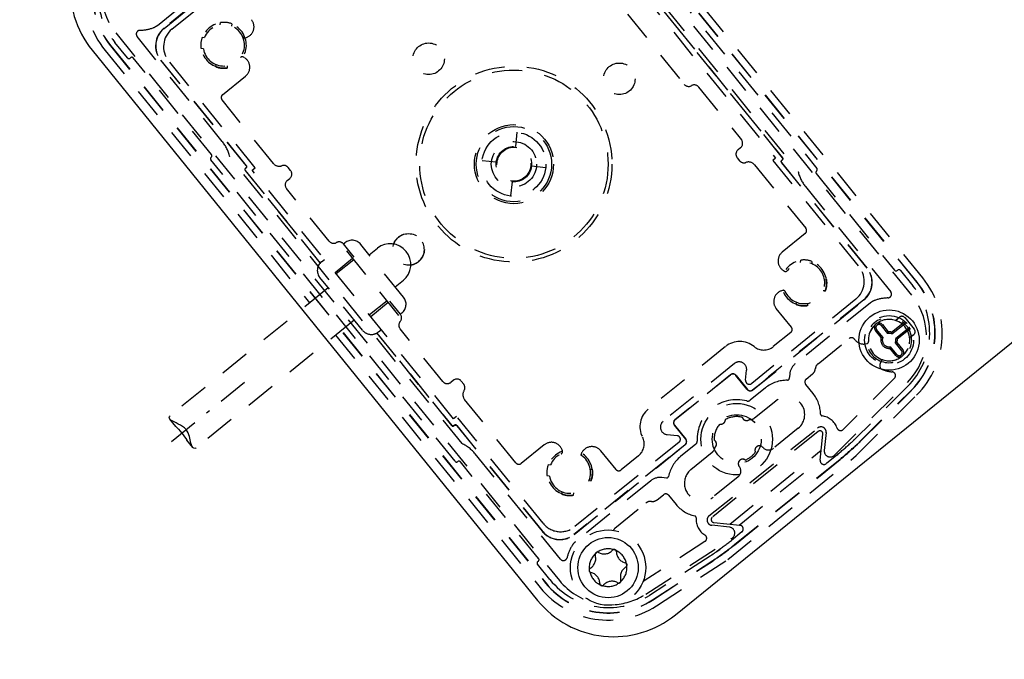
# Model space of a CAD drawing. Extents: x -12969 to -7869, y 10150 to 13712.
# Tile 13 of 16: x -8649 to -8519, y 12352 to 12437. Entities that reach past the tile are written whole.
import ezdxf

# ---------------------------------------------------------------- set-up
doc = ezdxf.new("R2010")
doc.units = 0
doc.header["$MEASUREMENT"] = 0
doc.linetypes.add('DASHDOT', pattern=[8.5, 4, -2, 0.5, -2])
doc.linetypes.add('HIDDEN', pattern=[7, 4, -3])
doc.layers.get('0').update_dxf_attribs({"linetype": 'CONTINUOUS'})
doc.layers.add('LE_ALL', color=7, linetype='CONTINUOUS', lineweight=50)
doc.layers.add('LE_HIDDEN', color=7, linetype='CONTINUOUS')
doc.layers.add('LE_MIDDLE', color=7, linetype='CONTINUOUS')

msp = doc.modelspace()

# ---------------------------------------------------------------- linework, layer by layer
for points in [[(-8355.19, 12213.65, 0.259865), (-10389.52, 13347.52, 0.259865), (-12423.85, 12213.65)], [(-8569.03, 12507.06), (-8637.81, 12451.36, 0.414214), (-8639.73, 12433.07), (-8580.58, 12360.02, 0.414214), (-8562.29, 12358.1), (-8493.51, 12413.8)]]:
    msp.add_lwpolyline(points, format="xyb")
for centre in [(-8533.93, 12394.58), (-8571.23, 12364.37)]:
    msp.add_circle(centre, 4)
at = {"layer": 'LE_ALL'}
msp.add_lwpolyline([(-8355.19, 12213.65), (-8350.94, 12216.28, 0.259865), (-10389.52, 13352.52, 0.259865), (-12428.1, 12216.28)], format="xyb", dxfattribs=at)
at = {"layer": 'LE_HIDDEN', "color": 1, "linetype": 'HIDDEN'}
for p, q in [((-8530.9, 12400.53), (-8589.79, 12473.25)), ((-8530.22, 12402.24), (-8587.97, 12473.55)), ((-8530.2, 12402.26), (-8587.95, 12473.57)), ((-8529.47, 12402.85), (-8587.21, 12474.16)), ((-8575.92, 12457.4), (-8543.51, 12417.38)), ((-8575.92, 12457.4), (-8543.51, 12417.38)), ((-8576.85, 12455.05), (-8546.01, 12416.97)), ((-8548.06, 12418.78), (-8575.5, 12452.66)), ((-8575.5, 12452.63), (-8548.09, 12418.78)), ((-8575.74, 12451.77), (-8548.99, 12418.74)), ((-8615.42, 12447.94), (-8630.19, 12435.98)), ((-8629.13, 12435.87), (-8615.3, 12447.07)), ((-8630.17, 12435.96), (-8617.54, 12446.19)), ((-8631.06, 12436.37), (-8621.08, 12444.45)), ((-8568.66, 12437.87), (-8561.11, 12428.54)), ((-8622.72, 12436.43), (-8622.68, 12436.74)), ((-8621.19, 12436.59), (-8621.22, 12436.28)), ((-8636.57, 12435.36), (-8577.68, 12362.64)), ((-8635.04, 12432.05), (-8636.7, 12434.09)), ((-8635.04, 12432.05), (-8636.7, 12434.09)), ((-8622.44, 12420.93), (-8633.75, 12434.9)), ((-8625.11, 12434.78), (-8624.8, 12434.75)), ((-8619.38, 12434.71), (-8619.24, 12434.76)), ((-8638, 12433.04), (-8610.86, 12399.52)), ((-8637.27, 12433.63), (-8579.52, 12362.32)), ((-8637.24, 12433.65), (-8579.49, 12362.34)), ((-8624.96, 12433.25), (-8625.27, 12433.29)), ((-8634.61, 12432.07), (-8634.69, 12432.01)), ((-8634.61, 12432.07), (-8634.69, 12432.01)), ((-8623.88, 12419.21), (-8634.26, 12432.04)), ((-8623.88, 12419.21), (-8634.26, 12432.04)), ((-8630.63, 12431.76), (-8619.27, 12417.73)), ((-8619.24, 12417.73), (-8630.61, 12431.77)), ((-8618.09, 12417.47), (-8629.57, 12431.65)), ((-8623.3, 12430.86), (-8623.27, 12431.17)), ((-8619.52, 12432.09), (-8619.65, 12432.16)), ((-8621.78, 12431.01), (-8621.81, 12430.71)), ((-8622.4, 12427.16), (-8619.35, 12429.64)), ((-8559.21, 12428.18), (-8553.53, 12421.17)), ((-8615.65, 12418.03), (-8622.48, 12426.46)), ((-8583.49, 12420.28), (-8583.29, 12422.17)), ((-8553.64, 12420.11), (-8553.98, 12419.84)), ((-8591.54, 12378.49), (-8623.95, 12418.51)), ((-8591.54, 12378.49), (-8623.95, 12418.51)), ((-8590.62, 12380.84), (-8621.46, 12418.92)), ((-8586.07, 12418.19), (-8587.96, 12418.39)), ((-8554.1, 12418.78), (-8553.78, 12418.4)), ((-8548.99, 12418.74), (-8549.38, 12418.42)), ((-8549.38, 12418.42), (-8537.89, 12404.24)), ((-8548.23, 12418.16), (-8536.85, 12404.11)), ((-8548.12, 12418.5), (-8548.2, 12418.44)), ((-8536.84, 12404.13), (-8548.2, 12418.16)), ((-8548.17, 12418.44), (-8548.09, 12418.5)), ((-8619.41, 12417.11), (-8609.45, 12404.81)), ((-8619.3, 12417.45), (-8619.38, 12417.39)), ((-8609.43, 12404.83), (-8619.38, 12417.1)), ((-8619.35, 12417.39), (-8619.27, 12417.45)), ((-8618.48, 12417.15), (-8618.09, 12417.47)), ((-8591.73, 12384.12), (-8618.48, 12417.15)), ((-8613.37, 12417.11), (-8613.69, 12417.49)), ((-8581.4, 12417.7), (-8579.51, 12417.5)), ((-8551.81, 12417.86), (-8544.99, 12409.43)), ((-8613.82, 12415.77), (-8613.48, 12416.05)), ((-8583.98, 12415.61), (-8584.18, 12413.72)), ((-8543.59, 12416.68), (-8533.21, 12403.85)), ((-8543.59, 12416.68), (-8533.21, 12403.85)), ((-8608.26, 12407.71), (-8613.93, 12414.72)), ((-8545.03, 12414.96), (-8533.72, 12400.99)), ((-8545.06, 12408.73), (-8548.12, 12406.25)), ((-8599, 12397.86), (-8606.55, 12407.19)), ((-8606.36, 12407.35), (-8606.16, 12407.5)), ((-8604.94, 12405.6), (-8606.36, 12407.35)), ((-8598.39, 12400.29), (-8604.05, 12407.28)), ((-8602.95, 12405.92), (-8601.86, 12406.8)), ((-8609.27, 12404.99), (-8608.88, 12405.3)), ((-8607.47, 12403.56), (-8605.14, 12405.45)), ((-8604.98, 12405.25), (-8607.31, 12403.36)), ((-8545.69, 12404.87), (-8545.66, 12405.18)), ((-8544.17, 12405.03), (-8544.2, 12404.72)), ((-8547.95, 12403.8), (-8547.82, 12403.73)), ((-8532.85, 12403.82), (-8532.78, 12403.88)), ((-8532.85, 12403.82), (-8532.78, 12403.88)), ((-8532.42, 12403.84), (-8530.77, 12401.8)), ((-8532.42, 12403.84), (-8530.77, 12401.8)), ((-8603.83, 12395.88), (-8609.49, 12402.88)), ((-8599.49, 12401.65), (-8598.4, 12402.53)), ((-8542.51, 12402.63), (-8542.2, 12402.6)), ((-8608.39, 12401.52), (-8629.35, 12384.55)), ((-8548.09, 12401.18), (-8548.23, 12401.13)), ((-8542.36, 12401.11), (-8542.67, 12401.14)), ((-8600.57, 12399.81), (-8602.9, 12397.92)), ((-8598.8, 12398.02), (-8600.21, 12399.76)), ((-8538.34, 12400.02), (-8552.16, 12388.82)), ((-8552.05, 12387.95), (-8537.28, 12399.91)), ((-8537.3, 12399.93), (-8549.92, 12389.7)), ((-8602.74, 12397.72), (-8600.41, 12399.61)), ((-8546.9, 12396.3), (-8548.9, 12398.77)), ((-8536.41, 12399.52), (-8546.39, 12391.44)), ((-8546.28, 12399.3), (-8546.24, 12399.61)), ((-8544.75, 12399.46), (-8544.78, 12399.15)), ((-8604.93, 12397.24), (-8625.89, 12380.27)), ((-8598.8, 12398.02), (-8598.61, 12398.18)), ((-8533.08, 12397.2), (-8532.54, 12397.63)), ((-8533.08, 12397.2), (-8532.64, 12397.56)), ((-8531.84, 12397.56), (-8530.58, 12396.01)), ((-8601.72, 12395.66), (-8601.33, 12395.98)), ((-8593.17, 12389.07), (-8598.84, 12396.08)), ((-8534.98, 12394.92), (-8535.75, 12395.87)), ((-8534.75, 12394.95), (-8535.59, 12396)), ((-8534.97, 12396.5), (-8534.13, 12395.46)), ((-8534.82, 12396.63), (-8534.04, 12395.67)), ((-8533.59, 12395.63), (-8531.9, 12397)), ((-8533.56, 12395.4), (-8531.77, 12396.84)), ((-8531.27, 12396.22), (-8533.05, 12394.78)), ((-8531.14, 12396.06), (-8532.84, 12394.69)), ((-8607.4, 12395.24), (-8580.25, 12361.73)), ((-8601.93, 12395.52), (-8591.97, 12383.22)), ((-8591.97, 12383.26), (-8601.91, 12395.53)), ((-8546.98, 12395.6), (-8549.31, 12393.71)), ((-8543.36, 12391.45), (-8539.23, 12394.79)), ((-8534.98, 12394.92), (-8534.75, 12394.95)), ((-8534.04, 12395.67), (-8534.13, 12395.46)), ((-8533.59, 12395.63), (-8533.56, 12395.4)), ((-8532.84, 12394.69), (-8533.05, 12394.78)), ((-8530.66, 12395.3), (-8531.2, 12394.86)), ((-8530.75, 12395.23), (-8531.2, 12394.86)), ((-8555.63, 12393.73), (-8565.89, 12385.42)), ((-8537.07, 12394.08), (-8536.88, 12394.11)), ((-8537.07, 12394.08), (-8536.88, 12394.11)), ((-8533.82, 12393.49), (-8533.73, 12393.7)), ((-8533.04, 12392.53), (-8533.82, 12393.49)), ((-8532.89, 12392.66), (-8533.73, 12393.7)), ((-8532.88, 12394.24), (-8533.11, 12394.2)), ((-8533.11, 12394.2), (-8532.27, 12393.16)), ((-8532.88, 12394.24), (-8532.11, 12393.29)), ((-8554.46, 12391.47), (-8563.92, 12383.81)), ((-8552.98, 12389.26), (-8552.84, 12390.58)), ((-8535, 12391.79), (-8535.07, 12391.62)), ((-8535, 12391.79), (-8535.07, 12391.62)), ((-8562.36, 12384), (-8554.97, 12389.97)), ((-8554.96, 12389.96), (-8562.35, 12383.99)), ((-8552.75, 12388.03), (-8554.26, 12389.89)), ((-8554.25, 12389.9), (-8552.74, 12388.03)), ((-8550.7, 12389.06), (-8549.92, 12389.7)), ((-8547.12, 12390.07), (-8547.18, 12389.48)), ((-8544.93, 12389.41), (-8544.09, 12390.08)), ((-8533.22, 12389.51), (-8540.01, 12382.72)), ((-8591.77, 12389.24), (-8592.11, 12388.96)), ((-8590.4, 12388.74), (-8590.72, 12389.13)), ((-8550.35, 12388.24), (-8552.38, 12386.59)), ((-8552.06, 12387.96), (-8550.7, 12389.06)), ((-8544.02, 12387.5), (-8545, 12388.7)), ((-8541.17, 12379.29), (-8531.5, 12388.96)), ((-8531.47, 12388.43), (-8538.24, 12381.66)), ((-8531.47, 12388.43), (-8538.24, 12381.66)), ((-8537.75, 12381.16), (-8530.97, 12387.94)), ((-8583.46, 12378.28), (-8590.28, 12386.7)), ((-8538.28, 12379.26), (-8530.28, 12387.25)), ((-8537.72, 12381.14), (-8530.95, 12387.91)), ((-8551.78, 12384.24), (-8548.96, 12386.53)), ((-8628.6, 12383.11), (-8629.39, 12384.09)), ((-8591.34, 12384.44), (-8591.73, 12384.12)), ((-8579.86, 12370.26), (-8591.34, 12384.44)), ((-8591.69, 12383.2), (-8591.61, 12383.26)), ((-8591.61, 12383.29), (-8591.68, 12383.23)), ((-8579.95, 12369.21), (-8591.33, 12383.26)), ((-8591.33, 12383.23), (-8579.97, 12369.2)), ((-8560.92, 12381.41), (-8562.43, 12383.27)), ((-8562.42, 12383.28), (-8560.91, 12381.42)), ((-8557.84, 12371.23), (-8543.42, 12382.9)), ((-8546, 12382.87), (-8549.3, 12380.21)), ((-8563.4, 12382.03), (-8562.07, 12381.9)), ((-8543.36, 12382.44), (-8557.4, 12371.07)), ((-8543.36, 12382.44), (-8557.4, 12371.07)), ((-8543.07, 12378.62), (-8542.71, 12382.09)), ((-8543.07, 12378.62), (-8542.71, 12382.09)), ((-8542.29, 12382.29), (-8542.53, 12379.94)), ((-8626.34, 12380.32), (-8627.13, 12381.3)), ((-8579.7, 12380.68), (-8582.76, 12378.2)), ((-8575.75, 12368.76), (-8560.98, 12380.71)), ((-8561.81, 12381.01), (-8575.64, 12369.81)), ((-8562.35, 12379.62), (-8560.99, 12380.72)), ((-8559.58, 12380.75), (-8561.62, 12379.11)), ((-8577.55, 12365.5), (-8588.86, 12379.46)), ((-8577.29, 12379.86), (-8577.34, 12380)), ((-8563.14, 12379), (-8575.76, 12368.77)), ((-8574.67, 12379.72), (-8574.74, 12379.59)), ((-8572.22, 12379.89), (-8570.22, 12377.42)), ((-8567.18, 12379.23), (-8569.51, 12377.35)), ((-8563.14, 12379), (-8562.35, 12379.62)), ((-8560.23, 12377.4), (-8557.41, 12379.68)), ((-8555.06, 12370.14), (-8542.93, 12379.96)), ((-8540.87, 12379.31), (-8542.26, 12378.18)), ((-8540.87, 12379.31), (-8542.26, 12378.18)), ((-8580.46, 12365.59), (-8590.84, 12378.41)), ((-8580.46, 12365.59), (-8590.84, 12378.41)), ((-8579.17, 12378.05), (-8578.86, 12378.01)), ((-8554.43, 12367.43), (-8540.41, 12378.78)), ((-8554.41, 12367.4), (-8540.39, 12378.75)), ((-8553.84, 12370.01), (-8543.06, 12378.74)), ((-8540.41, 12378.78), (-8540.39, 12378.75)), ((-8579.02, 12376.52), (-8579.33, 12376.56)), ((-8573.6, 12377.46), (-8573.29, 12377.43)), ((-8563.49, 12376.27), (-8564.08, 12376.34)), ((-8553.98, 12376.41), (-8557.27, 12373.75)), ((-8565.57, 12375.91), (-8575.55, 12367.82)), ((-8573.44, 12375.94), (-8573.75, 12375.97)), ((-8577.36, 12374.13), (-8577.33, 12374.44)), ((-8575.84, 12374.28), (-8575.87, 12373.97)), ((-8564.72, 12373.38), (-8563.89, 12374.05)), ((-8563.19, 12373.98), (-8562.21, 12372.77)), ((-8570.34, 12369.6), (-8566.21, 12372.95)), ((-8555.13, 12369.74), (-8557.47, 12369.99)), ((-8557.19, 12370.36), (-8553.73, 12370)), ((-8557.19, 12370.36), (-8553.73, 12370)), ((-8553.46, 12369.11), (-8554.86, 12367.98)), ((-8553.46, 12369.11), (-8554.86, 12367.98)), ((-8558.37, 12367.85), (-8566.42, 12362.62)), ((-8566.23, 12360.84), (-8554.94, 12368.19)), ((-8554.43, 12367.43), (-8554.41, 12367.4)), ((-8557.7, 12365.9), (-8565.73, 12360.69)), ((-8557.7, 12365.9), (-8565.73, 12360.69)), ((-8578.95, 12362.78), (-8580.61, 12364.82)), ((-8578.95, 12362.78), (-8580.61, 12364.82)), ((-8580.57, 12365.18), (-8580.49, 12365.24)), ((-8580.57, 12365.18), (-8580.49, 12365.24)), ((-8565.35, 12360.1), (-8557.32, 12365.31)), ((-8565.33, 12360.07), (-8557.3, 12365.29))]:
    msp.add_line(p, q, dxfattribs=at)
for points in [[(-8631.06, 12436.37, -0.08392), (-8631.64, 12436.04, -0.079373), (-8633.37, 12435.71)], [(-8536.41, 12399.52, -0.08392), (-8535.83, 12399.85, -0.079373), (-8534.09, 12400.18)], [(-8551.78, 12384.24, -0.191583), (-8552.49, 12384.02, -0.519123), (-8553.42, 12384.33)], [(-8538.24, 12381.66, -0.01393), (-8539.05, 12380.89, -0.006695), (-8540.87, 12379.31)], [(-8557.15, 12381.3, -0.519123), (-8557.05, 12380.33, -0.191583), (-8557.41, 12379.68)], [(-8537.72, 12381.14, -0.01393), (-8538.56, 12380.35, -0.006687), (-8540.39, 12378.75)], [(-8576.68, 12365.69, -0.079373), (-8575.99, 12367.32, -0.08392), (-8575.55, 12367.82)], [(-8554.86, 12367.98, -0.006695), (-8556.78, 12366.53, -0.01393), (-8557.7, 12365.9)], [(-8554.41, 12367.4, -0.006687), (-8556.35, 12365.94, -0.01393), (-8557.3, 12365.29)]]:
    msp.add_lwpolyline(points, format="xyb", dxfattribs=at)
for points in [[(-8548.2, 12418.44), (-8548.21, 12418.43), (-8548.22, 12418.42), (-8548.23, 12418.41), (-8548.24, 12418.39), (-8548.25, 12418.38), (-8548.26, 12418.37), (-8548.26, 12418.35), (-8548.27, 12418.34), (-8548.27, 12418.32), (-8548.27, 12418.31), (-8548.27, 12418.29), (-8548.27, 12418.27), (-8548.27, 12418.26), (-8548.27, 12418.24), (-8548.26, 12418.23), (-8548.26, 12418.21), (-8548.25, 12418.2), (-8548.25, 12418.18), (-8548.24, 12418.17), (-8548.23, 12418.16)], [(-8548.2, 12418.16), (-8548.21, 12418.17), (-8548.21, 12418.18), (-8548.22, 12418.2), (-8548.23, 12418.21), (-8548.23, 12418.22), (-8548.24, 12418.24), (-8548.24, 12418.26), (-8548.24, 12418.27), (-8548.24, 12418.29), (-8548.24, 12418.3), (-8548.24, 12418.32), (-8548.23, 12418.33), (-8548.23, 12418.35), (-8548.22, 12418.36), (-8548.22, 12418.38), (-8548.21, 12418.39), (-8548.2, 12418.4), (-8548.19, 12418.42), (-8548.18, 12418.43), (-8548.17, 12418.44)], [(-8548.09, 12418.78), (-8548.08, 12418.77), (-8548.07, 12418.76), (-8548.07, 12418.74), (-8548.06, 12418.73), (-8548.05, 12418.72), (-8548.05, 12418.7), (-8548.05, 12418.68), (-8548.05, 12418.67), (-8548.05, 12418.65), (-8548.05, 12418.64), (-8548.05, 12418.62), (-8548.05, 12418.61), (-8548.06, 12418.59), (-8548.06, 12418.58), (-8548.07, 12418.56), (-8548.08, 12418.55), (-8548.09, 12418.54), (-8548.1, 12418.52), (-8548.11, 12418.51), (-8548.12, 12418.5)], [(-8548.09, 12418.5), (-8548.08, 12418.51), (-8548.07, 12418.52), (-8548.06, 12418.53), (-8548.05, 12418.55), (-8548.04, 12418.56), (-8548.03, 12418.57), (-8548.03, 12418.59), (-8548.02, 12418.6), (-8548.02, 12418.62), (-8548.02, 12418.63), (-8548.02, 12418.65), (-8548.02, 12418.67), (-8548.02, 12418.68), (-8548.02, 12418.7), (-8548.02, 12418.71), (-8548.03, 12418.73), (-8548.04, 12418.74), (-8548.04, 12418.76), (-8548.05, 12418.77), (-8548.06, 12418.78)], [(-8619.38, 12417.39), (-8619.39, 12417.38), (-8619.4, 12417.37), (-8619.41, 12417.36), (-8619.42, 12417.34), (-8619.43, 12417.33), (-8619.43, 12417.32), (-8619.44, 12417.3), (-8619.45, 12417.29), (-8619.45, 12417.27), (-8619.45, 12417.25), (-8619.45, 12417.24), (-8619.45, 12417.22), (-8619.45, 12417.21), (-8619.45, 12417.19), (-8619.44, 12417.18), (-8619.44, 12417.16), (-8619.43, 12417.15), (-8619.43, 12417.13), (-8619.42, 12417.12), (-8619.41, 12417.11)], [(-8619.38, 12417.1), (-8619.39, 12417.12), (-8619.39, 12417.13), (-8619.4, 12417.14), (-8619.41, 12417.16), (-8619.41, 12417.17), (-8619.42, 12417.19), (-8619.42, 12417.2), (-8619.42, 12417.22), (-8619.42, 12417.24), (-8619.42, 12417.25), (-8619.42, 12417.27), (-8619.41, 12417.28), (-8619.41, 12417.3), (-8619.4, 12417.31), (-8619.4, 12417.33), (-8619.39, 12417.34), (-8619.38, 12417.35), (-8619.37, 12417.36), (-8619.36, 12417.38), (-8619.35, 12417.39)], [(-8619.27, 12417.73), (-8619.26, 12417.72), (-8619.25, 12417.71), (-8619.25, 12417.69), (-8619.24, 12417.68), (-8619.23, 12417.66), (-8619.23, 12417.65), (-8619.23, 12417.63), (-8619.23, 12417.62), (-8619.23, 12417.6), (-8619.23, 12417.59), (-8619.23, 12417.57), (-8619.23, 12417.56), (-8619.24, 12417.54), (-8619.24, 12417.53), (-8619.25, 12417.51), (-8619.26, 12417.5), (-8619.27, 12417.49), (-8619.28, 12417.47), (-8619.29, 12417.46), (-8619.3, 12417.45)], [(-8619.27, 12417.45), (-8619.26, 12417.46), (-8619.25, 12417.47), (-8619.24, 12417.48), (-8619.23, 12417.5), (-8619.22, 12417.51), (-8619.21, 12417.52), (-8619.21, 12417.54), (-8619.2, 12417.55), (-8619.2, 12417.57), (-8619.2, 12417.58), (-8619.2, 12417.6), (-8619.2, 12417.62), (-8619.2, 12417.63), (-8619.2, 12417.65), (-8619.2, 12417.66), (-8619.21, 12417.68), (-8619.21, 12417.69), (-8619.22, 12417.7), (-8619.23, 12417.72), (-8619.24, 12417.73)], [(-8598.04, 12406.36), (-8598.42, 12406.75), (-8598.86, 12407.05), (-8599.35, 12407.26), (-8599.88, 12407.38), (-8600.41, 12407.38), (-8600.93, 12407.29), (-8601.42, 12407.09), (-8601.86, 12406.8)], [(-8598.4, 12402.53), (-8598.03, 12402.9), (-8597.73, 12403.34), (-8597.53, 12403.83), (-8597.43, 12404.35), (-8597.43, 12404.89), (-8597.54, 12405.41), (-8597.74, 12405.9), (-8598.04, 12406.36)], [(-8629.39, 12384.09), (-8629.47, 12384.22), (-8629.48, 12384.34), (-8629.44, 12384.45), (-8629.35, 12384.54)], [(-8627.25, 12382.7), (-8627.47, 12382.92), (-8627.72, 12383.12), (-8628, 12383.29), (-8628.29, 12383.44), (-8628.58, 12383.58), (-8628.85, 12383.71), (-8629.08, 12383.84), (-8629.27, 12383.97), (-8629.39, 12384.09)], [(-8628.6, 12383.11), (-8628.47, 12382.96), (-8628.26, 12382.74), (-8627.83, 12382.24)], [(-8591.68, 12383.23), (-8591.7, 12383.22), (-8591.71, 12383.21), (-8591.72, 12383.2), (-8591.74, 12383.19), (-8591.75, 12383.19), (-8591.77, 12383.19), (-8591.78, 12383.18), (-8591.8, 12383.18), (-8591.82, 12383.18), (-8591.83, 12383.18), (-8591.85, 12383.18), (-8591.86, 12383.19), (-8591.88, 12383.19), (-8591.89, 12383.2), (-8591.91, 12383.21), (-8591.92, 12383.21), (-8591.93, 12383.22), (-8591.94, 12383.23), (-8591.96, 12383.24), (-8591.97, 12383.26)], [(-8591.97, 12383.22), (-8591.96, 12383.21), (-8591.95, 12383.2), (-8591.94, 12383.19), (-8591.92, 12383.18), (-8591.91, 12383.17), (-8591.89, 12383.17), (-8591.88, 12383.16), (-8591.87, 12383.16), (-8591.85, 12383.15), (-8591.83, 12383.15), (-8591.82, 12383.15), (-8591.8, 12383.15), (-8591.79, 12383.15), (-8591.77, 12383.15), (-8591.76, 12383.16), (-8591.74, 12383.16), (-8591.73, 12383.17), (-8591.71, 12383.18), (-8591.7, 12383.19), (-8591.69, 12383.2)], [(-8591.33, 12383.26), (-8591.34, 12383.27), (-8591.35, 12383.28), (-8591.36, 12383.29), (-8591.37, 12383.3), (-8591.39, 12383.31), (-8591.4, 12383.32), (-8591.41, 12383.32), (-8591.43, 12383.33), (-8591.44, 12383.33), (-8591.46, 12383.33), (-8591.48, 12383.33), (-8591.49, 12383.33), (-8591.51, 12383.33), (-8591.52, 12383.33), (-8591.54, 12383.33), (-8591.55, 12383.32), (-8591.57, 12383.31), (-8591.58, 12383.31), (-8591.59, 12383.3), (-8591.61, 12383.29)], [(-8591.61, 12383.26), (-8591.6, 12383.27), (-8591.58, 12383.28), (-8591.57, 12383.28), (-8591.56, 12383.29), (-8591.54, 12383.29), (-8591.53, 12383.3), (-8591.51, 12383.3), (-8591.49, 12383.3), (-8591.48, 12383.3), (-8591.46, 12383.3), (-8591.45, 12383.3), (-8591.43, 12383.3), (-8591.42, 12383.29), (-8591.4, 12383.29), (-8591.39, 12383.28), (-8591.38, 12383.27), (-8591.36, 12383.26), (-8591.35, 12383.25), (-8591.34, 12383.24), (-8591.33, 12383.23)], [(-8627.83, 12382.24), (-8627.64, 12381.99), (-8627.46, 12381.74), (-8627.29, 12381.51), (-8627.13, 12381.3)], [(-8626.65, 12381.11), (-8626.75, 12381.55), (-8626.81, 12381.78), (-8626.89, 12382.02), (-8626.98, 12382.26), (-8627.11, 12382.49), (-8627.25, 12382.7)], [(-8626.34, 12380.32), (-8626.4, 12380.4), (-8626.48, 12380.55), (-8626.54, 12380.73), (-8626.6, 12380.91), (-8626.65, 12381.11)], [(-8625.89, 12380.27), (-8625.97, 12380.22), (-8626.08, 12380.18), (-8626.2, 12380.21), (-8626.3, 12380.28), (-8626.34, 12380.32)], [(-8564.82, 12359.28), (-8555.34, 12365.44), (-8538.28, 12379.26)]]:
    msp.add_lwpolyline(points, dxfattribs=at)
for centre, radius in [((-8595.06, 12431.93), 2.1), ((-8595.06, 12431.93), 2.1), ((-8569.75, 12429.27), 2.1), ((-8569.75, 12429.27), 2.1), ((-8583.73, 12417.94), 13), ((-8583.73, 12417.94), 12.5), ((-8583.73, 12417.94), 5.25), ((-8583.73, 12417.94), 5), ((-8583.73, 12417.94), 4.25), ((-8583.73, 12417.94), 3), ((-8583.73, 12417.94), 2.35), ((-8583.73, 12417.94), 2.25), ((-8597.72, 12406.62), 2.1), ((-8533.93, 12394.58), 3.25), ((-8554.16, 12381.42), 4.75), ((-8554.16, 12381.42), 3.25), ((-8571.23, 12364.37), 5)]:
    msp.add_circle(centre, radius, dxfattribs=at)
for centre, radius, start, end in [((-8628.93, 12440.39), 11.67, 135, -141.0069), ((-8628.93, 12440.39), 10.73, 135, -141), ((-8628.93, 12440.39), 10.7, 135, -141), ((-8628.93, 12440.39), 10, 135, -141), ((-8628.93, 12440.39), 10, 135, -141), ((-8629.85, 12440.81), 8.65, 135, -141), ((-8622.25, 12433.72), 3, -156, 144), ((-8622.25, 12433.72), 2.75, -170.1734, 158.1734), ((-8622.25, 12433.72), 3.05, 69.7649, 98.2351), ((-8619.73, 12436.18), 1.5, -71, 39), ((-8633.36, 12435.21), 0.5, 91.659, -141), ((-8628.3, 12433.65), 3, 129, -141), ((-8628.3, 12433.65), 2.98, 129, -141), ((-8627.24, 12433.54), 3, 129, -141), ((-8622.25, 12433.72), 3.05, 159.7649, -171.7649), ((-8619.47, 12435), 0.3, -155.3552, -71), ((-8634.85, 12432.2), 0.25, -141, -51), ((-8634.85, 12432.2), 0.25, -141, -51), ((-8634.46, 12431.88), 0.25, 39, 129), ((-8634.46, 12431.88), 0.25, 39, 129), ((-8619.8, 12431.9), 0.3, 59, 143.3552), ((-8620.29, 12430.8), 1.5, -51, 59), ((-8622.25, 12433.72), 3.05, -110.2351, -81.7649), ((-8560.53, 12429.01), 0.75, -141, -60.5941), ((-8559.79, 12427.71), 0.75, 39, 119.4059), ((-8622.09, 12426.78), 0.5, 129, -141), ((-8626.32, 12417.79), 5, 13.1581, 39), ((-8554.12, 12420.7), 0.75, -51, 39), ((-8553.51, 12419.26), 0.75, 129, -141), ((-8623.76, 12418.67), 0.25, 129, -141), ((-8623.76, 12418.67), 0.25, 129, -141), ((-8624.07, 12419.06), 0.25, -51, 39), ((-8624.07, 12419.06), 0.25, -51, 39), ((-8614.88, 12418.66), 1, -141, -69.7243), ((-8553.2, 12418.87), 0.75, -141, -69.7243), ((-8552.59, 12417.23), 1, 39, 110.2757), ((-8614.27, 12417.02), 0.75, 39, 110.2757), ((-8613.96, 12416.63), 0.75, -51, 39), ((-8541.14, 12418.1), 5, -166.8419, -141), ((-8543.39, 12416.83), 0.25, 129, -141), ((-8543.39, 12416.83), 0.25, 129, -141), ((-8543.71, 12417.22), 0.25, -51, 39), ((-8543.71, 12417.22), 0.25, -51, 39), ((-8613.35, 12415.19), 0.75, 129, -141), ((-8545.38, 12409.11), 0.5, -51, 39), ((-8607.67, 12408.18), 0.75, -141, -60.5941), ((-8606.94, 12406.87), 0.75, 39, 119.4059), ((-8605.22, 12406.34), 1.5, 39, 129), ((-8597.72, 12406.62), 2.1, -81.9685, 159.9685), ((-8547.17, 12405.09), 1.5, 129, -121), ((-8608.33, 12403.82), 1.5, 129, -141), ((-8545.22, 12402.17), 3, -156, 144), ((-8545.22, 12402.17), 3.05, 69.7649, 98.2351), ((-8547.67, 12403.99), 0.3, -121, -36.6448), ((-8545.22, 12402.17), 2.75, -155.3552, 143.3552), ((-8540.22, 12402.35), 3, -51, 39), ((-8539.17, 12402.24), 2.98, -51, 39), ((-8539.17, 12402.24), 3, -51, 39), ((-8533.01, 12404.01), 0.25, -141, -51), ((-8533.01, 12404.01), 0.25, -141, -51), ((-8532.62, 12403.68), 0.25, 39, 129), ((-8532.62, 12403.68), 0.25, 39, 129), ((-8545.22, 12402.17), 3.05, -20.2351, 8.2351), ((-8538.54, 12395.5), 11.67, -45, 38.9931), ((-8547.74, 12399.71), 1.5, 109, -141), ((-8547.99, 12400.89), 0.3, 24.6448, 109), ((-8538.54, 12395.5), 10, -45, 39), ((-8538.54, 12395.5), 10, -45, 39), ((-8538.54, 12395.5), 10.7, -45, 39), ((-8538.54, 12395.5), 10.73, -45, 39), ((-8599.55, 12399.34), 1.5, -51, 39), ((-8534.11, 12400.68), 0.5, -88.341, 39), ((-8537.62, 12395.08), 8.65, -45, 39), ((-8545.22, 12402.17), 3.05, -110.2351, -81.7649), ((-8599.39, 12397.55), 0.75, -41.4059, 39), ((-8533.93, 12394.58), 2.75, 72.0557, -175.7802), ((-8533.93, 12394.58), 2.75, -156, -175.7802), ((-8533.93, 12394.58), 3, -156, 144), ((-8532.23, 12397.24), 0.5, 39, 129), ((-8602.66, 12396.83), 1.5, -141, -51), ((-8598.26, 12396.56), 0.75, 138.5941, -141), ((-8547.29, 12395.98), 0.5, -51, 39), ((-8535.28, 12396.25), 0.6, 134.8602, -141), ((-8535.28, 12396.25), 0.4, 39, -141), ((-8535.28, 12396.25), 0.6, 39, 126.5007), ((-8531.52, 12396.53), 0.6, 119.8517, 129), ((-8531.52, 12396.53), 0.4, 110.7864, 129), ((-8531.52, 12396.53), 0.4, -51, -32.7864), ((-8531.52, 12396.53), 0.6, -51, -41.8517), ((-8530.97, 12395.69), 0.5, -51, 39), ((-8538.92, 12394.4), 0.5, 27.4781, 129), ((-8537.3, 12395.56), 1.5, -141.5109, -81), ((-8533.93, 12394.58), 1.1, 162.0557, -84.0557), ((-8533.93, 12394.58), 0.9, 155.3878, -77.3878), ((-8533.93, 12394.58), 2.75, -106.2198, 5.9443), ((-8533.93, 12394.58), 0.9, 65.3878, 102.6122), ((-8533.93, 12394.58), 1.1, 72.0557, 95.9443), ((-8533.93, 12394.58), 0.9, -24.6122, 12.6122), ((-8533.93, 12394.58), 1.1, -17.9443, 5.9443), ((-8553.75, 12391.4), 3, 50.537, 129), ((-8550.57, 12395.26), 2, -129.463, -51), ((-8537.3, 12395.56), 1.5, -83.7427, -81), ((-8536.92, 12394.36), 0.25, -81, 4.2198), ((-8536.92, 12394.36), 0.25, -81, 4.2198), ((-8532.58, 12392.91), 0.6, -48.5007, 39), ((-8534.77, 12391.7), 0.25, 73.7802, 159), ((-8534.77, 12391.7), 0.25, 73.7802, 159), ((-8532.58, 12392.91), 0.6, -141, -56.8602), ((-8532.58, 12392.91), 0.4, -141, 39), ((-8553.83, 12390.69), 1, -6, 129), ((-8545.13, 12389.88), 2, 129, 174.573), ((-8544.72, 12390.86), 1, -51, -5.427), ((-8542.73, 12390.67), 1, 129, 174.573), ((-8534.67, 12391.16), 0.5, 175.5566, -111.7453), ((-8533.67, 12391.08), 1.5, 159, 175.5566), ((-8533.67, 12391.08), 1.5, 159, 161.738), ((-8533, 12395.33), 5, -111.7454, -95.9766), ((-8591.3, 12388.66), 0.75, 39, 129), ((-8554.65, 12389.58), 0.513, 39, 129), ((-8554.65, 12389.58), 0.5, 39, 129), ((-8552.48, 12389.21), 0.5, 174, -51), ((-8547.48, 12384.7), 4.55, 89.3531, 129), ((-8547.43, 12389.5), 0.25, -90.6468, -5.427), ((-8544.61, 12389.02), 0.5, 129, -141), ((-8533.57, 12389.86), 0.5, -45, 84.0234), ((-8592.58, 12389.55), 0.75, -141, -51), ((-8590.99, 12388.27), 0.75, -32.2757, 39), ((-8552.36, 12388.34), 0.5, -141, -51), ((-8552.36, 12388.34), 0.487, -141, -51), ((-8589.51, 12387.33), 1, 147.7243, -141), ((-8554.16, 12381.42), 5.25, 75.2496, -177.2496), ((-8547.48, 12384.7), 2.35, -51, 129), ((-8547.48, 12384.7), 4.45, 0.7513, 39), ((-8564.01, 12383.09), 3, 129, -152.537), ((-8552.69, 12386.98), 0.5, -104.7504, -51), ((-8556.26, 12384.02), 0.6, -101.028, -0.972), ((-8556.26, 12384.02), 0.6, -101.028, -0.972), ((-8554.16, 12381.42), 3, 75.8166, 120.1834), ((-8554.16, 12381.42), 3, 75.8166, 120.1834), ((-8552.85, 12384.5), 0.6, -163.028, -53.2885), ((-8552.41, 12385.02), 1, -94.3819, -79.6328), ((-8542.78, 12384.76), 0.25, -179.2488, -97.0152), ((-8543.11, 12382.13), 2.4, 18.9369, 82.9848), ((-8563.29, 12383.03), 1, 129, -96), ((-8562.03, 12383.6), 0.513, 129, -141), ((-8562.03, 12383.6), 0.5, 129, -141), ((-8554.16, 12381.42), 3, 137.8166, -177.8166), ((-8554.16, 12381.42), 3, 137.8166, -177.8166), ((-8542.98, 12382.36), 0.7, -6, 129), ((-8540.36, 12383.07), 0.5, -161.0632, -44.9999), ((-8568.44, 12380.79), 2, -51, 27.463), ((-8562.13, 12381.4), 0.5, -51, 84), ((-8561.3, 12381.1), 0.487, -51, 39), ((-8561.3, 12381.1), 0.5, -51, 39), ((-8543.11, 12382.13), 0.4, -6.0001, 129), ((-8543.11, 12382.13), 0.4, -6, 129), ((-8552.38, 12395.8), 20, -48.1923, -45), ((-8592.75, 12376.32), 5, 39, 64.8419), ((-8578.76, 12379.51), 1.5, 19, 129), ((-8573.38, 12378.94), 1.5, 39, 149), ((-8559.9, 12381.14), 0.5, -51, 2.7504), ((-8557.44, 12380.78), 0.6, -48.7115, 61.028), ((-8558.04, 12380.46), 1, -22.3647, -7.6181), ((-8551.14, 12379.95), 0.6, 40.2939, -155.972), ((-8551.14, 12379.95), 0.6, 78.8105, -155.972), ((-8549.92, 12380.99), 1, -139.706, -51), ((-8599.05, 12447.98), 90, -49.7267, -48.1923), ((-8599.05, 12447.98), 90.7, -49.7246, -48.1923), ((-8552.38, 12395.8), 20.7, -48.1923, -45), ((-8576.31, 12376.99), 3, -156, 144), ((-8576.31, 12376.99), 2.75, -170.1734, 158.1734), ((-8577.58, 12379.76), 0.3, -65.3552, 19), ((-8574.49, 12379.44), 0.3, 149, -126.6448), ((-8558.75, 12375.57), 4.55, 129, 168.6469), ((-8554.16, 12381.42), 3, -67.1834, -34.8166), ((-8554.16, 12381.42), 3, -67.1834, -34.8166), ((-8541.74, 12379.86), 0.8, 174, -45), ((-8591.35, 12378.64), 0.25, -141, -51), ((-8591.35, 12378.64), 0.25, -141, -51), ((-8591.03, 12378.26), 0.25, 39, 129), ((-8591.03, 12378.26), 0.25, 39, 129), ((-8583.07, 12378.59), 0.5, -141, -51), ((-8576.31, 12376.99), 3.05, 159.7649, -171.7649), ((-8554.61, 12377.19), 1, -51, 37.706), ((-8553.35, 12378.17), 0.6, 53.972, -142.2939), ((-8553.35, 12378.17), 0.6, 53.972, 179.1943), ((-8542.58, 12378.57), 0.5, 174.0001, -51), ((-8542.58, 12378.57), 0.5, 174, -51), ((-8576.31, 12376.99), 3.05, -20.2351, 8.2351), ((-8569.83, 12377.73), 0.5, -141, -51), ((-8564.31, 12374.35), 2, 83.427, 129), ((-8563.46, 12376.52), 0.25, -96.573, -11.3532), ((-8558.75, 12375.57), 2.35, 129, -51), ((-8576.31, 12376.99), 3.05, -110.2351, -81.7649), ((-8563.57, 12373.66), 0.5, 39, 129), ((-8565.58, 12372.17), 1, 83.427, 129), ((-8565.35, 12374.15), 1, -96.573, -51), ((-8558.75, 12375.57), 4.45, -141, -102.7513), ((-8559.79, 12370.99), 0.25, -4.9848, 77.2488), ((-8557.15, 12370.76), 2.4, 175.0152, -120.9369), ((-8557.4, 12370.69), 0.7, 129, -96), ((-8557.15, 12370.76), 0.4, 129, -95.9999), ((-8557.15, 12370.76), 0.4, 129, -96), ((-8577.53, 12372.14), 3, -141, -51), ((-8555.21, 12368.95), 0.8, -70.1394, 84), ((-8553.78, 12369.5), 0.5, -51, 83.9999), ((-8553.78, 12369.5), 0.5, -51, 84), ((-8577.64, 12371.09), 3, -141, -51), ((-8577.64, 12371.09), 2.98, -141, -51), ((-8570.02, 12369.21), 0.5, 129, 167.9393), ((-8558.64, 12368.27), 0.5, -57.0001, 59.0632), ((-8609.93, 12439.17), 90, -53.8077, -52.2733), ((-8609.93, 12439.17), 90.7, -53.8077, -52.2754), ((-8571.23, 12364.37), 2.5, 133.0655, -175.0655), ((-8574.37, 12365.57), 1.5, -59.7162, 17.7162), ((-8572.65, 12366.12), 0.3, 60.2838, -162.2838), ((-8571.23, 12364.37), 2.5, 124.9345, 133.0655), ((-8571.23, 12364.37), 2.5, 73.0655, 124.9345), ((-8571.76, 12367.69), 1.5, -119.7162, -42.2838), ((-8570.43, 12366.47), 0.3, 0.2838, 137.7162), ((-8571.23, 12364.37), 2.5, 64.9345, 73.0655), ((-8571.23, 12364.37), 2.5, 13.0655, 64.9345), ((-8568.63, 12366.48), 1.5, -179.7162, -102.2838), ((-8568.59, 12382.68), 20, -57, -53.8077), ((-8568.59, 12382.68), 20.7, -57, -53.8077), ((-8580.41, 12364.98), 0.25, 129, -141), ((-8580.41, 12364.98), 0.25, 129, -141), ((-8580.65, 12365.43), 0.25, -51, 39), ((-8580.65, 12365.43), 0.25, -51, 39), ((-8577.16, 12365.81), 0.5, -141, -13.659), ((-8568.1, 12363.17), 1.5, 120.2838, -162.2838), ((-8571.23, 12364.37), 2.5, -46.9345, 4.9345), ((-8569.01, 12364.72), 0.3, -59.7162, 77.7162), ((-8571.23, 12364.37), 2.5, 4.9345, 13.0655), ((-8573.46, 12364.02), 0.3, 120.2838, -102.2838), ((-8571.23, 12364.37), 2.5, -166.9345, -115.0655), ((-8573.84, 12362.26), 1.5, 0.2838, 77.7162), ((-8571.18, 12369.07), 10.73, -141, -57), ((-8571.18, 12369.07), 10.7, -141, -57), ((-8571.18, 12369.07), 10, -141, -57), ((-8571.18, 12369.07), 10, -141, -57), ((-8570.96, 12368.09), 8.65, -141, -102.7488), ((-8572.04, 12362.27), 0.3, -179.7162, -42.2838), ((-8571.23, 12364.37), 2.5, -115.0655, -106.9345), ((-8571.23, 12364.37), 2.5, -106.9345, -55.0655), ((-8570.71, 12361.06), 1.5, 60.2838, 137.7162), ((-8569.82, 12362.62), 0.3, -119.7162, 17.7162), ((-8571.23, 12364.37), 2.5, -55.0655, -46.9345), ((-8566.7, 12363.04), 0.5, -76.4488, -57), ((-8571.18, 12369.07), 11.67, -141.0069, -57), ((-8570.96, 12368.09), 8.65, -85.584, -56.911)]:
    msp.add_arc(centre, radius, start, end, dxfattribs=at)
at = {"layer": 'LE_MIDDLE', "color": 1, "linetype": 'DASHDOT'}
msp.add_line((-8629.2, 12381.13), (-8617.93, 12390.25), dxfattribs=at)

doc.saveas('drawing.dxf')
